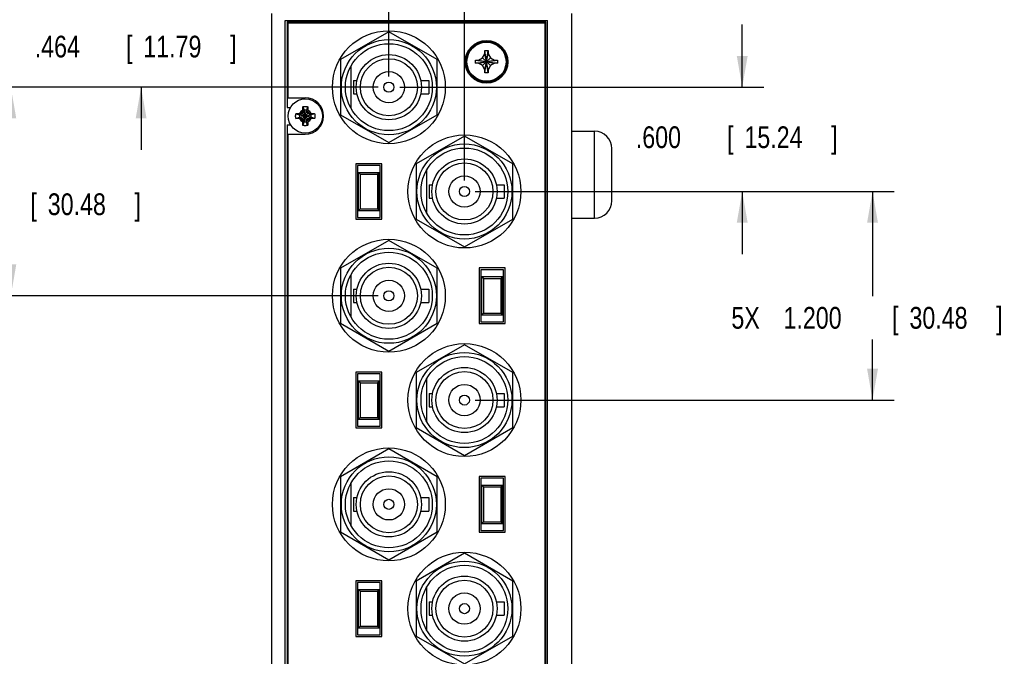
# Model space of a CAD drawing. Header units: inches. Extents: x 0 to 34, y 0 to 22.
# Tile 4 of 21: x 3 to 8.6, y 14.7 to 18.3. Entities that reach past the tile are written whole.
import ezdxf

# ---------------------------------------------------------------- set-up
doc = ezdxf.new("R2010")
doc.units = ezdxf.units.IN
doc.header["$LTSCALE"] = 1.87
doc.header["$MEASUREMENT"] = 0
doc.layers.get('0').update_dxf_attribs({"linetype": 'CONTINUOUS'})
doc.layers.add('DIMENSIONS', color=7, linetype='CONTINUOUS')
doc.styles.get("Standard").update_dxf_attribs({"font": 'txt', "width": 0.8})
doc.dimstyles.new('DIMSTYLE_1', dxfattribs={"dimtxt": 0.125, "dimasz": 0.18, "dimexe": 0.18, "dimexo": 0.0625, "dimgap": 0.09, "dimtad": 0, "dimtih": 1, "dimtoh": 1, "dimdec": 3, "dimzin": 4, "dimdsep": 46, "dimtxsty": 'STANDARD', "dimblk": '_FILLED', "dimblk1": '_FILLED', "dimblk2": '_FILLED', "dimcen": 0.09, "dimadec": 0, "dimazin": 0, "dimtp": 0.01, "dimtm": 0.01, "dimtfac": 1, "dimtdec": 3, "dimtofl": 0, "dimtmove": 0, "dimatfit": 3, "dimldrblk": '_FILLED', "dimfxl": 1, "dimtolj": 1, "dimtzin": 4, "dimarcsym": 0})

# ---------------------------------------------------------------- blocks, each defined once
blk = doc.blocks.new('_FILLED')
at = {"color": 0, "linetype": 'BYBLOCK'}
blk.add_solid([(0, 0), (-1, 0.174), (-1, -0.174)], dxfattribs=at)
blk = doc.blocks.new('*D0')
at = {"layer": 'DIMENSIONS', "color": 2, "linetype": 'CONTINUOUS'}
for p, q in [((4.4266, 18.4346), (4.4266, 19.2871)), ((5.1026, 18.0106), (5.1026, 19.2871)), ((4.7646, 19.1621), (3.7391, 19.1621)), ((4.4266, 19.1621), (4.7646, 19.1621)), ((5.1026, 19.1621), (4.7646, 19.1621))]:
    blk.add_line(p, q, dxfattribs=at)
at = {"layer": 'DIMENSIONS', "color": 2, "linetype": 'CONTINUOUS', "xscale": 0.18, "yscale": 0.18, "zscale": 0.18, "rotation": 180}
blk.add_blockref('_FILLED', (4.4266, 19.1621), dxfattribs=at)
at = {"layer": 'DIMENSIONS', "color": 2, "linetype": 'CONTINUOUS', "xscale": 0.18, "yscale": 0.18, "zscale": 0.18}
blk.add_blockref('_FILLED', (5.1026, 19.1621), dxfattribs=at)
at = {"layer": 'DIMENSIONS', "color": 2, "linetype": 'CONTINUOUS', "width": 0.8}
for s, p in [('7X ', (2.1516, 19.0996)), ('.676', (2.4516, 19.0996)), ('[', (2.9766, 19.0996)), ('17.17', (3.0766, 19.0996)), (']', (3.5766, 19.0996))]:
    blk.add_text(s, height=0.125, dxfattribs=at).set_placement(p)
blk = doc.blocks.new('*D1')
at = {"layer": 'DIMENSIONS', "color": 2, "linetype": 'CONTINUOUS'}
for p, q in [((4.4266, 18.4346), (4.4266, 20.0371)), ((5.5376, 17.4106), (5.5376, 20.0371)), ((4.9821, 19.9121), (3.7391, 19.9121)), ((4.4266, 19.9121), (4.9821, 19.9121)), ((5.5376, 19.9121), (4.9821, 19.9121))]:
    blk.add_line(p, q, dxfattribs=at)
at = {"layer": 'DIMENSIONS', "color": 2, "linetype": 'CONTINUOUS', "xscale": 0.18, "yscale": 0.18, "zscale": 0.18, "rotation": 180}
blk.add_blockref('_FILLED', (4.4266, 19.9121), dxfattribs=at)
at = {"layer": 'DIMENSIONS', "color": 2, "linetype": 'CONTINUOUS', "xscale": 0.18, "yscale": 0.18, "zscale": 0.18}
blk.add_blockref('_FILLED', (5.5376, 19.9121), dxfattribs=at)
at = {"layer": 'DIMENSIONS', "color": 2, "linetype": 'CONTINUOUS', "width": 0.8}
for s, p in [('7X ', (2.0516, 19.8496)), ('1.111', (2.3516, 19.8496)), ('[', (2.9766, 19.8496)), ('28.22', (3.0766, 19.8496)), (']', (3.5766, 19.8496))]:
    blk.add_text(s, height=0.125, dxfattribs=at).set_placement(p)
blk = doc.blocks.new('*D2')
at = {"layer": 'DIMENSIONS', "color": 2, "linetype": 'CONTINUOUS'}
for p, q in [((3.6766, 18.4121), (3.6766, 18.7721)), ((4.4041, 18.4121), (3.5516, 18.4121)), ((5.0401, 17.9481), (3.5516, 17.9481)), ((3.6766, 17.9481), (3.6766, 17.5881))]:
    blk.add_line(p, q, dxfattribs=at)
at = {"layer": 'DIMENSIONS', "color": 2, "linetype": 'CONTINUOUS', "xscale": 0.18, "yscale": 0.18, "zscale": 0.18}
for p, rotation in [((3.6766, 18.4121), 270), ((3.6766, 17.9481), 90)]:
    blk.add_blockref('_FILLED', p, dxfattribs=dict(at, rotation=rotation))
at = {"layer": 'DIMENSIONS', "color": 2, "linetype": 'CONTINUOUS', "width": 0.8}
for s, p in [('[', (3.5891, 18.1193)), (']', (4.1891, 18.1193)), ('.464', (3.0641, 18.1193)), ('11.79', (3.6891, 18.1193))]:
    blk.add_text(s, height=0.125, dxfattribs=at).set_placement(p)
blk = doc.blocks.new('*D3')
at = {"layer": 'DIMENSIONS', "color": 2, "linetype": 'CONTINUOUS'}
for p, q in [((5.6901, 17.3481), (8.0116, 17.3481)), ((7.8866, 17.3481), (7.8866, 16.7462)), ((7.8866, 16.1481), (7.8866, 16.4962)), ((5.599, 16.1481), (8.0116, 16.1481))]:
    blk.add_line(p, q, dxfattribs=at)
at = {"layer": 'DIMENSIONS', "color": 2, "linetype": 'CONTINUOUS', "xscale": 0.18, "yscale": 0.18, "zscale": 0.18}
for p, rotation in [((7.8866, 17.3481), 90), ((7.8866, 16.1481), 270)]:
    blk.add_blockref('_FILLED', p, dxfattribs=dict(at, rotation=rotation))
at = {"layer": 'DIMENSIONS', "color": 2, "linetype": 'CONTINUOUS', "width": 0.8}
for s, p in [('5X ', (7.0741, 16.5587)), ('1.200', (7.3741, 16.5587)), ('[', (7.9991, 16.5587)), ('30.48', (8.0991, 16.5587)), (']', (8.5991, 16.5587))]:
    blk.add_text(s, height=0.125, dxfattribs=at).set_placement(p)
blk = doc.blocks.new('*D4')
at = {"layer": 'DIMENSIONS', "color": 2, "linetype": 'CONTINUOUS'}
for p, q in [((5.0401, 17.9481), (2.8016, 17.9481)), ((2.9266, 17.9481), (2.9266, 17.3998)), ((2.9266, 16.7481), (2.9266, 17.1498)), ((5.0401, 16.7481), (2.8016, 16.7481))]:
    blk.add_line(p, q, dxfattribs=at)
at = {"layer": 'DIMENSIONS', "color": 2, "linetype": 'CONTINUOUS', "xscale": 0.18, "yscale": 0.18, "zscale": 0.18}
for p, rotation in [((2.9266, 17.9481), 90), ((2.9266, 16.7481), 270)]:
    blk.add_blockref('_FILLED', p, dxfattribs=dict(at, rotation=rotation))
at = {"layer": 'DIMENSIONS', "color": 2, "linetype": 'CONTINUOUS', "width": 0.8}
for s, p in [('[', (3.0391, 17.2123)), (']', (3.6391, 17.2123)), ('6X ', (2.1141, 17.2123)), ('1.200', (2.4141, 17.2123)), ('30.48', (3.1391, 17.2123))]:
    blk.add_text(s, height=0.125, dxfattribs=at).set_placement(p)
blk = doc.blocks.new('*D5')
at = {"layer": 'DIMENSIONS', "color": 2, "linetype": 'CONTINUOUS'}
for p, q in [((7.1366, 17.9481), (7.1366, 18.3081)), ((5.1651, 17.9481), (7.2616, 17.9481)), ((5.6001, 17.3481), (7.2616, 17.3481)), ((7.1366, 17.3481), (7.1366, 16.9881))]:
    blk.add_line(p, q, dxfattribs=at)
at = {"layer": 'DIMENSIONS', "color": 2, "linetype": 'CONTINUOUS', "xscale": 0.18, "yscale": 0.18, "zscale": 0.18}
for p, rotation in [((7.1366, 17.9481), 270), ((7.1366, 17.3481), 90)]:
    blk.add_blockref('_FILLED', p, dxfattribs=dict(at, rotation=rotation))
at = {"layer": 'DIMENSIONS', "color": 2, "linetype": 'CONTINUOUS', "width": 0.8}
for s, p in [('.600', (6.5241, 17.5979)), ('[', (7.0491, 17.5979)), ('15.24', (7.1491, 17.5979)), (']', (7.6491, 17.5979))]:
    blk.add_text(s, height=0.125, dxfattribs=at).set_placement(p)

msp = doc.modelspace()

# ---------------------------------------------------------------- linework, layer by layer
at = {"color": 7, "linetype": 'CONTINUOUS'}
for p, q in [((4.4266, 18.3721), (4.4266, 6.3921)), ((6.1566, 6.3921), (6.1566, 18.3721)), ((4.5066, 6.4321), (4.5066, 18.3321)), ((4.5066, 18.3321), (6.0166, 18.3321)), ((4.5166, 18.3221), (4.5166, 17.8321)), ((6.0066, 18.3221), (4.5166, 18.3221)), ((4.5216, 18.3161), (4.5216, 17.8871)), ((6.0016, 18.3161), (4.5216, 18.3161)), ((4.5616, 18.3221), (4.5616, 18.3321)), ((4.5842, 18.3221), (4.5842, 18.3321)), ((4.5878, 18.3221), (4.5878, 18.3321)), ((4.6453, 18.3321), (4.6453, 18.3221)), ((4.6489, 18.3321), (4.6489, 18.3221)), ((4.6716, 18.3221), (4.6716, 18.3321)), ((4.7866, 18.3221), (4.7866, 18.3321)), ((4.9566, 18.3221), (4.9566, 18.3321)), ((5.6266, 18.3221), (5.6266, 18.3321)), ((5.8766, 18.3221), (5.8766, 18.3321)), ((5.8916, 18.3221), (5.8916, 18.3321)), ((5.9066, 18.3221), (5.9066, 18.3321)), ((5.9816, 18.3221), (5.9816, 18.3321)), ((6.0016, 6.4461), (6.0016, 18.3161)), ((6.0066, 6.4421), (6.0066, 18.3221)), ((6.0166, 6.4321), (6.0166, 18.3321)), ((5.1026, 18.2666), (4.8243, 18.1066)), ((5.3808, 18.1066), (5.1026, 18.2666)), ((5.642, 18.1172), (5.6556, 18.1406)), ((5.6556, 18.0306), (5.6736, 18.1586)), ((5.6556, 18.1406), (5.6556, 18.1586)), ((5.6736, 18.0306), (5.6556, 18.1586)), ((5.6556, 18.1586), (5.6736, 18.1586)), ((5.6556, 18.0486), (5.6736, 18.1406)), ((5.6736, 18.0486), (5.6556, 18.1406)), ((5.6736, 18.1586), (5.6736, 18.1406)), ((5.6736, 18.1406), (5.6871, 18.1172)), ((4.8243, 18.1066), (4.8243, 17.7896)), ((5.3808, 17.7896), (5.3808, 18.1066)), ((5.6006, 18.0856), (5.6006, 18.1036)), ((5.6006, 18.0856), (5.7286, 18.1036)), ((5.6006, 18.1036), (5.6186, 18.1036)), ((5.6006, 18.1036), (5.7286, 18.0856)), ((5.6186, 18.0856), (5.6006, 18.0856)), ((5.6186, 18.1036), (5.642, 18.1172)), ((5.6186, 18.0856), (5.7106, 18.1036)), ((5.6186, 18.1036), (5.7106, 18.0856)), ((5.642, 18.0721), (5.6186, 18.0856)), ((5.642, 18.0721), (5.6871, 18.1172)), ((5.6871, 18.0721), (5.642, 18.1172)), ((5.6871, 18.1172), (5.7106, 18.1036)), ((5.7106, 18.0856), (5.6871, 18.0721)), ((5.7106, 18.1036), (5.7286, 18.1036)), ((5.7286, 18.0856), (5.7106, 18.0856)), ((5.7286, 18.1036), (5.7286, 18.0856)), ((4.8846, 18.0705), (4.8846, 17.8258)), ((5.6556, 18.0486), (5.642, 18.0721)), ((5.6556, 18.0306), (5.6556, 18.0486)), ((5.6736, 18.0306), (5.6556, 18.0306)), ((5.6871, 18.0721), (5.6736, 18.0486)), ((5.6736, 18.0486), (5.6736, 18.0306)), ((4.8993, 17.9866), (4.8993, 17.9096)), ((4.8993, 17.9866), (4.9191, 17.9866)), ((5.2861, 17.9866), (5.3318, 17.9866)), ((5.3318, 17.9866), (5.3318, 17.9096)), ((4.8993, 17.9096), (4.9191, 17.9096)), ((5.2861, 17.9096), (5.3318, 17.9096)), ((4.5216, 17.8871), (4.6216, 17.8871)), ((4.5166, 17.8321), (4.5368, 17.8321)), ((4.6061, 17.7975), (4.5914, 17.789)), ((4.5952, 17.7968), (4.5914, 17.789)), ((4.6025, 17.7631), (4.6406, 17.8011)), ((4.6406, 17.7631), (4.6025, 17.8011)), ((4.6147, 17.8123), (4.6061, 17.7975)), ((4.6068, 17.8085), (4.6147, 17.8123)), ((4.6079, 17.836), (4.6147, 17.8151)), ((4.6147, 17.7492), (4.6285, 17.8151)), ((4.6147, 17.8151), (4.6147, 17.8123)), ((4.6285, 17.7492), (4.6147, 17.8151)), ((4.6147, 17.7519), (4.6285, 17.8123)), ((4.6285, 17.7519), (4.6147, 17.8123)), ((4.6352, 17.836), (4.6285, 17.8151)), ((4.6285, 17.8123), (4.6285, 17.8151)), ((4.637, 17.7975), (4.6285, 17.8123)), ((4.6285, 17.8123), (4.6363, 17.8085)), ((4.6518, 17.789), (4.637, 17.7975)), ((4.6479, 17.7968), (4.6518, 17.789)), ((4.5676, 17.7957), (4.5886, 17.789)), ((4.5676, 17.7685), (4.5886, 17.7752)), ((4.5886, 17.789), (4.6545, 17.7752)), ((4.5886, 17.7752), (4.6545, 17.789)), ((4.5914, 17.789), (4.5886, 17.789)), ((4.5886, 17.7752), (4.5914, 17.7752)), ((4.6518, 17.7752), (4.5914, 17.789)), ((4.5914, 17.7752), (4.6518, 17.789)), ((4.5952, 17.7674), (4.5914, 17.7752)), ((4.5914, 17.7752), (4.6061, 17.7667)), ((4.6061, 17.7667), (4.6147, 17.7519)), ((4.6147, 17.7519), (4.6068, 17.7557)), ((4.6079, 17.7282), (4.6147, 17.7492)), ((4.6147, 17.7519), (4.6147, 17.7492)), ((4.6285, 17.7519), (4.637, 17.7667)), ((4.6363, 17.7557), (4.6285, 17.7519)), ((4.6285, 17.7492), (4.6285, 17.7519)), ((4.6352, 17.7282), (4.6285, 17.7492)), ((4.637, 17.7667), (4.6518, 17.7752)), ((4.6518, 17.7752), (4.6479, 17.7674)), ((4.6545, 17.789), (4.6518, 17.789)), ((4.6518, 17.7752), (4.6545, 17.7752)), ((4.6755, 17.7957), (4.6545, 17.789)), ((4.6755, 17.7685), (4.6545, 17.7752)), ((4.8243, 17.7896), (5.1026, 17.6296)), ((5.1026, 17.6296), (5.3808, 17.7896)), ((4.5166, 17.7321), (4.5166, 14.2321)), ((4.5166, 17.7321), (4.5368, 17.7321)), ((6.1566, 17.6946), (6.2866, 17.6946)), ((6.2866, 17.1946), (6.2866, 17.6946)), ((4.5216, 17.6771), (4.5216, 14.2871)), ((4.5216, 17.6771), (4.6216, 17.6771)), ((5.5376, 17.6666), (5.2593, 17.5066)), ((5.8158, 17.5066), (5.5376, 17.6666)), ((6.3866, 17.2946), (6.3866, 17.5946)), ((4.9126, 17.5081), (4.9126, 17.1881)), ((5.0626, 17.5081), (4.9126, 17.5081)), ((4.9226, 17.4981), (4.9226, 17.1981)), ((5.0526, 17.4981), (4.9226, 17.4981)), ((4.9276, 17.2381), (4.9276, 17.4581)), ((4.9276, 17.4581), (4.9376, 17.4481)), ((4.9276, 17.4581), (5.0476, 17.4581)), ((5.0476, 17.4581), (5.0376, 17.4481)), ((5.0476, 17.2381), (5.0476, 17.4581)), ((5.0526, 17.1981), (5.0526, 17.4981)), ((5.0626, 17.1881), (5.0626, 17.5081)), ((5.2593, 17.5066), (5.2593, 17.1896)), ((5.3196, 17.4705), (5.3196, 17.2258)), ((5.8158, 17.1896), (5.8158, 17.5066)), ((4.9376, 17.4481), (4.9376, 17.2481)), ((4.9376, 17.4481), (5.0376, 17.4481)), ((5.0376, 17.4481), (5.0376, 17.2481)), ((5.3343, 17.3866), (5.3343, 17.3096)), ((5.3343, 17.3866), (5.3541, 17.3866)), ((5.7211, 17.3866), (5.7668, 17.3866)), ((5.7668, 17.3866), (5.7668, 17.3096)), ((5.3343, 17.3096), (5.3541, 17.3096)), ((5.7211, 17.3096), (5.7668, 17.3096)), ((4.9376, 17.2481), (4.9276, 17.2381)), ((4.9276, 17.2381), (5.0476, 17.2381)), ((4.9376, 17.2481), (5.0376, 17.2481)), ((5.0376, 17.2481), (5.0476, 17.2381)), ((4.9126, 17.1881), (5.0626, 17.1881)), ((4.9226, 17.1981), (5.0526, 17.1981)), ((5.2593, 17.1896), (5.5376, 17.0296)), ((5.5376, 17.0296), (5.8158, 17.1896)), ((6.1566, 17.1946), (6.2866, 17.1946)), ((5.1026, 17.0666), (4.8243, 16.9066)), ((5.3808, 16.9066), (5.1026, 17.0666)), ((4.8243, 16.9066), (4.8243, 16.5896)), ((5.3808, 16.5896), (5.3808, 16.9066)), ((5.6226, 16.9081), (5.6226, 16.5881)), ((5.7726, 16.9081), (5.6226, 16.9081)), ((5.6326, 16.8981), (5.6326, 16.5981)), ((5.7626, 16.8981), (5.6326, 16.8981)), ((5.7626, 16.5981), (5.7626, 16.8981)), ((5.7726, 16.5881), (5.7726, 16.9081)), ((4.8846, 16.8705), (4.8846, 16.6258)), ((5.6376, 16.6381), (5.6376, 16.8581)), ((5.6376, 16.8581), (5.6476, 16.8481)), ((5.6376, 16.8581), (5.7576, 16.8581)), ((5.6476, 16.8481), (5.6476, 16.6481)), ((5.6476, 16.8481), (5.7476, 16.8481)), ((5.7576, 16.8581), (5.7476, 16.8481)), ((5.7476, 16.8481), (5.7476, 16.6481)), ((5.7576, 16.6381), (5.7576, 16.8581)), ((4.8993, 16.7866), (4.8993, 16.7096)), ((4.8993, 16.7866), (4.9191, 16.7866)), ((5.2861, 16.7866), (5.3318, 16.7866)), ((5.3318, 16.7866), (5.3318, 16.7096)), ((4.8993, 16.7096), (4.9191, 16.7096)), ((5.2861, 16.7096), (5.3318, 16.7096)), ((5.6476, 16.6481), (5.6376, 16.6381)), ((5.6376, 16.6381), (5.7576, 16.6381)), ((5.6476, 16.6481), (5.7476, 16.6481)), ((5.7476, 16.6481), (5.7576, 16.6381)), ((4.8243, 16.5896), (5.1026, 16.4296)), ((5.1026, 16.4296), (5.3808, 16.5896)), ((5.6226, 16.5881), (5.7726, 16.5881)), ((5.6326, 16.5981), (5.7626, 16.5981)), ((5.5376, 16.4666), (5.2593, 16.3066)), ((5.8158, 16.3066), (5.5376, 16.4666)), ((4.9126, 16.3081), (4.9126, 15.9881)), ((5.0626, 16.3081), (4.9126, 16.3081)), ((4.9226, 16.2981), (4.9226, 15.9981)), ((5.0526, 16.2981), (4.9226, 16.2981)), ((5.0526, 15.9981), (5.0526, 16.2981)), ((5.0626, 15.9881), (5.0626, 16.3081)), ((5.2593, 16.3066), (5.2593, 15.9896)), ((5.3196, 16.2705), (5.3196, 16.0258)), ((5.8158, 15.9896), (5.8158, 16.3066)), ((4.9276, 16.0381), (4.9276, 16.2581)), ((4.9276, 16.2581), (4.9376, 16.2481)), ((4.9276, 16.2581), (5.0476, 16.2581)), ((4.9376, 16.2481), (4.9376, 16.0481)), ((4.9376, 16.2481), (5.0376, 16.2481)), ((5.0476, 16.2581), (5.0376, 16.2481)), ((5.0376, 16.2481), (5.0376, 16.0481)), ((5.0476, 16.0381), (5.0476, 16.2581)), ((5.3343, 16.1866), (5.3343, 16.1096)), ((5.3343, 16.1866), (5.3541, 16.1866)), ((5.7211, 16.1866), (5.7668, 16.1866)), ((5.7668, 16.1866), (5.7668, 16.1096)), ((5.3343, 16.1096), (5.3541, 16.1096)), ((5.7211, 16.1096), (5.7668, 16.1096)), ((4.9376, 16.0481), (4.9276, 16.0381)), ((4.9376, 16.0481), (5.0376, 16.0481)), ((5.0376, 16.0481), (5.0476, 16.0381)), ((4.9126, 15.9881), (5.0626, 15.9881)), ((4.9226, 15.9981), (5.0526, 15.9981)), ((4.9276, 16.0381), (5.0476, 16.0381)), ((5.2593, 15.9896), (5.5376, 15.8296)), ((5.5376, 15.8296), (5.8158, 15.9896)), ((5.1026, 15.8666), (4.8243, 15.7066)), ((5.3808, 15.7066), (5.1026, 15.8666)), ((4.8243, 15.7066), (4.8243, 15.3896)), ((5.3808, 15.3896), (5.3808, 15.7066)), ((5.6226, 15.7081), (5.6226, 15.3881)), ((5.7726, 15.7081), (5.6226, 15.7081)), ((5.7726, 15.3881), (5.7726, 15.7081)), ((4.8846, 15.6705), (4.8846, 15.4258)), ((5.6326, 15.6981), (5.6326, 15.3981)), ((5.7626, 15.6981), (5.6326, 15.6981)), ((5.6376, 15.4381), (5.6376, 15.6581)), ((5.6376, 15.6581), (5.6476, 15.6481)), ((5.6376, 15.6581), (5.7576, 15.6581)), ((5.6476, 15.6481), (5.6476, 15.4481)), ((5.6476, 15.6481), (5.7476, 15.6481)), ((5.7576, 15.6581), (5.7476, 15.6481)), ((5.7476, 15.6481), (5.7476, 15.4481)), ((5.7576, 15.4381), (5.7576, 15.6581)), ((5.7626, 15.3981), (5.7626, 15.6981)), ((4.8993, 15.5866), (4.8993, 15.5096)), ((4.8993, 15.5866), (4.9191, 15.5866)), ((5.2861, 15.5866), (5.3318, 15.5866)), ((5.3318, 15.5866), (5.3318, 15.5096)), ((4.8993, 15.5096), (4.9191, 15.5096)), ((5.2861, 15.5096), (5.3318, 15.5096)), ((5.6476, 15.4481), (5.6376, 15.4381)), ((5.6376, 15.4381), (5.7576, 15.4381)), ((5.6476, 15.4481), (5.7476, 15.4481)), ((5.7476, 15.4481), (5.7576, 15.4381)), ((4.8243, 15.3896), (5.1026, 15.2296)), ((5.1026, 15.2296), (5.3808, 15.3896)), ((5.6226, 15.3881), (5.7726, 15.3881)), ((5.6326, 15.3981), (5.7626, 15.3981)), ((5.5376, 15.2666), (5.2593, 15.1066)), ((5.8158, 15.1066), (5.5376, 15.2666)), ((4.9126, 15.1081), (4.9126, 14.7881)), ((5.0626, 15.1081), (4.9126, 15.1081)), ((4.9226, 15.0981), (4.9226, 14.7981)), ((5.0526, 15.0981), (4.9226, 15.0981)), ((5.0526, 14.7981), (5.0526, 15.0981)), ((5.0626, 14.7881), (5.0626, 15.1081)), ((5.2593, 15.1066), (5.2593, 14.7896)), ((5.8158, 14.7896), (5.8158, 15.1066)), ((4.9276, 14.8381), (4.9276, 15.0581)), ((4.9276, 15.0581), (4.9376, 15.0481)), ((4.9276, 15.0581), (5.0476, 15.0581)), ((4.9376, 15.0481), (4.9376, 14.8481)), ((4.9376, 15.0481), (5.0376, 15.0481)), ((5.0476, 15.0581), (5.0376, 15.0481)), ((5.0376, 15.0481), (5.0376, 14.8481)), ((5.0476, 14.8381), (5.0476, 15.0581)), ((5.3196, 15.0705), (5.3196, 14.8258)), ((5.3343, 14.9866), (5.3343, 14.9096)), ((5.3343, 14.9866), (5.3541, 14.9866)), ((5.7211, 14.9866), (5.7668, 14.9866)), ((5.7668, 14.9866), (5.7668, 14.9096)), ((5.3343, 14.9096), (5.3541, 14.9096)), ((5.7211, 14.9096), (5.7668, 14.9096)), ((4.9226, 14.7981), (5.0526, 14.7981)), ((4.9376, 14.8481), (4.9276, 14.8381)), ((4.9276, 14.8381), (5.0476, 14.8381)), ((4.9376, 14.8481), (5.0376, 14.8481)), ((5.0376, 14.8481), (5.0476, 14.8381)), ((4.9126, 14.7881), (5.0626, 14.7881)), ((5.2593, 14.7896), (5.5376, 14.6296)), ((5.5376, 14.6296), (5.8158, 14.7896))]:
    msp.add_line(p, q, dxfattribs=at)
for centre, radius in [((5.1026, 17.9481), 0.325), ((5.1026, 17.9481), 0.2735), ((5.1026, 17.9481), 0.25), ((5.6646, 18.0941), 0.1225), ((5.6646, 18.0946), 0.1175), ((5.6646, 18.0946), 0.1125), ((5.1026, 17.9481), 0.1875), ((5.1026, 17.9481), 0.164), ((5.1026, 17.9481), 0.09), ((5.1026, 17.9481), 0.029), ((4.6216, 17.7821), 0.0984), ((5.5376, 17.3481), 0.325), ((5.5376, 17.3481), 0.2735), ((5.5376, 17.3481), 0.25), ((5.5376, 17.3481), 0.1875), ((5.5376, 17.3481), 0.164), ((5.5376, 17.3481), 0.09), ((5.5376, 17.3481), 0.029), ((5.1026, 16.7481), 0.325), ((5.1026, 16.7481), 0.2735), ((5.1026, 16.7481), 0.25), ((5.1026, 16.7481), 0.1875), ((5.1026, 16.7481), 0.164), ((5.1026, 16.7481), 0.09), ((5.1026, 16.7481), 0.029), ((5.5376, 16.1481), 0.325), ((5.5376, 16.1481), 0.2735), ((5.5376, 16.1481), 0.25), ((5.5376, 16.1481), 0.1875), ((5.5376, 16.1481), 0.164), ((5.5376, 16.1481), 0.09), ((5.5376, 16.1481), 0.029), ((5.1026, 15.5481), 0.325), ((5.1026, 15.5481), 0.2735), ((5.1026, 15.5481), 0.25), ((5.1026, 15.5481), 0.1875), ((5.1026, 15.5481), 0.164), ((5.1026, 15.5481), 0.09), ((5.1026, 15.5481), 0.029), ((5.5376, 14.9481), 0.325), ((5.5376, 14.9481), 0.2735), ((5.5376, 14.9481), 0.25), ((5.5376, 14.9481), 0.1875), ((5.5376, 14.9481), 0.164), ((5.5376, 14.9481), 0.09), ((5.5376, 14.9481), 0.029)]:
    msp.add_circle(centre, radius, dxfattribs=at)
for centre, radius, start, end in [((4.6216, 17.7821), 0.105, 270, 90), ((4.6216, 17.7821), 0.0365, 113.4465, 156.5535), ((4.6216, 17.7821), 0.0337, 78.1893, 101.8107), ((4.6216, 17.7821), 0.0365, 23.4465, 66.5535), ((4.6216, 17.7821), 0.0337, 168.1893, 191.8107), ((4.6216, 17.7821), 0.0365, 203.4465, 246.5535), ((4.6216, 17.7821), 0.0337, 258.1893, 281.8107), ((4.6216, 17.7821), 0.0365, 293.4465, 336.5535), ((4.6216, 17.7821), 0.0337, 348.1893, 11.8107), ((6.2866, 17.5946), 0.1, 0, 90), ((6.2866, 17.2946), 0.1, 270, 360)]:
    msp.add_arc(centre, radius, start, end, dxfattribs=at)
for points, knots in [([(4.5676, 17.7957), (4.5684, 17.7958), (4.5698, 17.7959), (4.5721, 17.796), (4.5744, 17.7961), (4.5766, 17.7962), (4.5788, 17.7963), (4.581, 17.7964), (4.5829, 17.7965), (4.5847, 17.7966), (4.5864, 17.7966), (4.5875, 17.7966), (4.588, 17.7966)], [0, 0, 0, 0, 0.106642, 0.217196, 0.329641, 0.441877, 0.551577, 0.655748, 0.751917, 0.840543, 0.922819, 1, 1, 1, 1]), ([(4.588, 17.7966), (4.5886, 17.7967), (4.5896, 17.7967), (4.5912, 17.7967), (4.5926, 17.7968), (4.5939, 17.7968), (4.5948, 17.7968), (4.5952, 17.7968)], [0, 0, 0, 0, 0.229925, 0.442854, 0.640806, 0.82583, 1, 1, 1, 1]), ([(4.5952, 17.7968), (4.5955, 17.797), (4.5961, 17.7974), (4.597, 17.7979), (4.598, 17.7984), (4.5989, 17.799), (4.5998, 17.7995), (4.6007, 17.8001), (4.6016, 17.8006), (4.6022, 17.8009), (4.6025, 17.8011)], [0, 0, 0, 0, 0.126638, 0.252278, 0.377207, 0.501708, 0.626053, 0.750431, 0.875022, 1, 1, 1, 1]), ([(4.6025, 17.8011), (4.6027, 17.8014), (4.6031, 17.802), (4.6036, 17.803), (4.6041, 17.8039), (4.6047, 17.8048), (4.6052, 17.8057), (4.6058, 17.8066), (4.6063, 17.8075), (4.6067, 17.8082), (4.6068, 17.8085)], [0, 0, 0, 0, 0.124981, 0.249574, 0.373954, 0.498299, 0.622801, 0.747729, 0.873366, 1, 1, 1, 1]), ([(4.6068, 17.8085), (4.6069, 17.8089), (4.6069, 17.8098), (4.6069, 17.8111), (4.6069, 17.8125), (4.607, 17.814), (4.607, 17.8151), (4.607, 17.8156)], [0, 0, 0, 0, 0.174995, 0.360494, 0.558509, 0.771025, 1, 1, 1, 1]), ([(4.607, 17.8156), (4.607, 17.8162), (4.6071, 17.8172), (4.6071, 17.8189), (4.6072, 17.8207), (4.6072, 17.8226), (4.6073, 17.8246), (4.6074, 17.8269), (4.6075, 17.8292), (4.6077, 17.8315), (4.6078, 17.8338), (4.6079, 17.8353), (4.6079, 17.836)], [0, 0, 0, 0, 0.076328, 0.156848, 0.243205, 0.336984, 0.439196, 0.548359, 0.662058, 0.777248, 0.890871, 1, 1, 1, 1]), ([(4.6079, 17.836), (4.6086, 17.8362), (4.6098, 17.8365), (4.6118, 17.8369), (4.6137, 17.8372), (4.6157, 17.8374), (4.6176, 17.8376), (4.6196, 17.8377), (4.6216, 17.8377), (4.6235, 17.8377), (4.6255, 17.8376), (4.6275, 17.8374), (4.6294, 17.8372), (4.6313, 17.8369), (4.6333, 17.8365), (4.6346, 17.8362), (4.6352, 17.836)], [0, 0, 0, 0, 0.071428, 0.142857, 0.214285, 0.285714, 0.357143, 0.428571, 0.5, 0.571429, 0.642857, 0.714286, 0.785715, 0.857143, 0.928572, 1, 1, 1, 1]), ([(4.6352, 17.836), (4.6352, 17.8353), (4.6353, 17.8338), (4.6355, 17.8316), (4.6356, 17.8293), (4.6357, 17.827), (4.6358, 17.8248), (4.6359, 17.8227), (4.6359, 17.8208), (4.636, 17.8189), (4.6361, 17.8172), (4.6361, 17.8162), (4.6361, 17.8156)], [0, 0, 0, 0, 0.106642, 0.217196, 0.329641, 0.441877, 0.551577, 0.655748, 0.751917, 0.840543, 0.922819, 1, 1, 1, 1]), ([(4.6361, 17.8156), (4.6361, 17.8151), (4.6361, 17.814), (4.6362, 17.8125), (4.6362, 17.8111), (4.6363, 17.8097), (4.6363, 17.8089), (4.6363, 17.8085)], [0, 0, 0, 0, 0.229925, 0.442854, 0.640806, 0.825829, 1, 1, 1, 1]), ([(4.6363, 17.8085), (4.6365, 17.8082), (4.6368, 17.8075), (4.6374, 17.8066), (4.6379, 17.8057), (4.6384, 17.8048), (4.639, 17.8039), (4.6395, 17.803), (4.64, 17.802), (4.6404, 17.8014), (4.6406, 17.8011)], [0, 0, 0, 0, 0.126638, 0.252278, 0.377207, 0.501708, 0.626053, 0.750431, 0.875022, 1, 1, 1, 1]), ([(4.6406, 17.8011), (4.6409, 17.8009), (4.6415, 17.8006), (4.6424, 17.8001), (4.6433, 17.7995), (4.6442, 17.799), (4.6452, 17.7984), (4.6461, 17.7979), (4.647, 17.7974), (4.6476, 17.797), (4.6479, 17.7968)], [0, 0, 0, 0, 0.124981, 0.249575, 0.373955, 0.4983, 0.622801, 0.747729, 0.873366, 1, 1, 1, 1]), ([(4.6479, 17.7968), (4.6483, 17.7968), (4.6492, 17.7968), (4.6505, 17.7968), (4.652, 17.7967), (4.6535, 17.7967), (4.6545, 17.7967), (4.6551, 17.7966)], [0, 0, 0, 0, 0.174995, 0.360494, 0.558509, 0.771025, 1, 1, 1, 1]), ([(4.6551, 17.7966), (4.6556, 17.7966), (4.6567, 17.7966), (4.6583, 17.7966), (4.6601, 17.7965), (4.662, 17.7964), (4.6641, 17.7963), (4.6663, 17.7962), (4.6686, 17.7961), (4.6709, 17.796), (4.6732, 17.7959), (4.6747, 17.7958), (4.6755, 17.7957)], [0, 0, 0, 0, 0.076328, 0.156848, 0.243205, 0.336984, 0.439196, 0.548359, 0.662058, 0.777248, 0.890871, 1, 1, 1, 1]), ([(4.5659, 17.7821), (4.5659, 17.7828), (4.566, 17.7841), (4.5661, 17.786), (4.5662, 17.788), (4.5665, 17.79), (4.5668, 17.7919), (4.5672, 17.7938), (4.5675, 17.7951), (4.5676, 17.7957)], [0, 0, 0, 0, 0.142859, 0.285711, 0.428576, 0.571426, 0.71429, 0.857142, 1, 1, 1, 1]), ([(4.5676, 17.7685), (4.5675, 17.7691), (4.5672, 17.7704), (4.5668, 17.7723), (4.5665, 17.7743), (4.5662, 17.7762), (4.5661, 17.7782), (4.566, 17.7801), (4.5659, 17.7815), (4.5659, 17.7821)], [0, 0, 0, 0, 0.142858, 0.28571, 0.428574, 0.571424, 0.714289, 0.857141, 1, 1, 1, 1]), ([(4.588, 17.7676), (4.5875, 17.7676), (4.5864, 17.7676), (4.5848, 17.7677), (4.583, 17.7677), (4.5811, 17.7678), (4.579, 17.7679), (4.5768, 17.768), (4.5745, 17.7681), (4.5722, 17.7682), (4.5699, 17.7683), (4.5684, 17.7684), (4.5676, 17.7685)], [0, 0, 0, 0, 0.076328, 0.156848, 0.243205, 0.336984, 0.439196, 0.548359, 0.662058, 0.777248, 0.890871, 1, 1, 1, 1]), ([(4.5952, 17.7674), (4.5948, 17.7674), (4.5939, 17.7674), (4.5926, 17.7674), (4.5912, 17.7675), (4.5896, 17.7675), (4.5886, 17.7675), (4.588, 17.7676)], [0, 0, 0, 0, 0.174995, 0.360494, 0.558509, 0.771025, 1, 1, 1, 1]), ([(4.6025, 17.7631), (4.6022, 17.7633), (4.6016, 17.7636), (4.6007, 17.7642), (4.5998, 17.7647), (4.5989, 17.7652), (4.598, 17.7658), (4.597, 17.7663), (4.5961, 17.7668), (4.5955, 17.7672), (4.5952, 17.7674)], [0, 0, 0, 0, 0.124981, 0.249574, 0.373954, 0.498299, 0.622801, 0.747729, 0.873366, 1, 1, 1, 1]), ([(4.6068, 17.7557), (4.6067, 17.7561), (4.6063, 17.7567), (4.6058, 17.7576), (4.6052, 17.7585), (4.6047, 17.7594), (4.6041, 17.7603), (4.6036, 17.7613), (4.6031, 17.7622), (4.6027, 17.7628), (4.6025, 17.7631)], [0, 0, 0, 0, 0.126637, 0.252277, 0.377206, 0.501708, 0.626052, 0.75043, 0.875022, 1, 1, 1, 1]), ([(4.607, 17.7486), (4.607, 17.7491), (4.607, 17.7502), (4.6069, 17.7517), (4.6069, 17.7531), (4.6069, 17.7545), (4.6069, 17.7553), (4.6068, 17.7557)], [0, 0, 0, 0, 0.229925, 0.442854, 0.640806, 0.825829, 1, 1, 1, 1]), ([(4.6079, 17.7282), (4.6079, 17.7289), (4.6078, 17.7304), (4.6077, 17.7326), (4.6075, 17.7349), (4.6074, 17.7372), (4.6073, 17.7394), (4.6073, 17.7415), (4.6072, 17.7435), (4.6071, 17.7453), (4.6071, 17.747), (4.607, 17.7481), (4.607, 17.7486)], [0, 0, 0, 0, 0.106642, 0.217196, 0.329641, 0.441877, 0.551577, 0.655748, 0.751917, 0.840543, 0.922819, 1, 1, 1, 1]), ([(4.6361, 17.7486), (4.6361, 17.7481), (4.6361, 17.747), (4.636, 17.7453), (4.6359, 17.7436), (4.6359, 17.7416), (4.6358, 17.7396), (4.6357, 17.7374), (4.6356, 17.7351), (4.6355, 17.7327), (4.6353, 17.7304), (4.6352, 17.7289), (4.6352, 17.7282)], [0, 0, 0, 0, 0.076328, 0.156848, 0.243205, 0.336984, 0.439196, 0.548359, 0.662058, 0.777248, 0.890871, 1, 1, 1, 1]), ([(4.6363, 17.7557), (4.6363, 17.7553), (4.6363, 17.7545), (4.6362, 17.7531), (4.6362, 17.7517), (4.6361, 17.7502), (4.6361, 17.7491), (4.6361, 17.7486)], [0, 0, 0, 0, 0.174995, 0.360494, 0.558509, 0.771025, 1, 1, 1, 1]), ([(4.6406, 17.7631), (4.6404, 17.7628), (4.64, 17.7622), (4.6395, 17.7613), (4.639, 17.7603), (4.6384, 17.7594), (4.6379, 17.7585), (4.6374, 17.7576), (4.6368, 17.7567), (4.6365, 17.7561), (4.6363, 17.7557)], [0, 0, 0, 0, 0.124981, 0.249575, 0.373955, 0.4983, 0.622801, 0.747729, 0.873366, 1, 1, 1, 1]), ([(4.6479, 17.7674), (4.6476, 17.7672), (4.647, 17.7668), (4.6461, 17.7663), (4.6452, 17.7658), (4.6442, 17.7652), (4.6433, 17.7647), (4.6424, 17.7642), (4.6415, 17.7636), (4.6409, 17.7633), (4.6406, 17.7631)], [0, 0, 0, 0, 0.126638, 0.252277, 0.377207, 0.501708, 0.626053, 0.750431, 0.875022, 1, 1, 1, 1]), ([(4.6551, 17.7676), (4.6545, 17.7675), (4.6535, 17.7675), (4.652, 17.7675), (4.6505, 17.7674), (4.6492, 17.7674), (4.6483, 17.7674), (4.6479, 17.7674)], [0, 0, 0, 0, 0.229925, 0.442854, 0.640806, 0.825829, 1, 1, 1, 1]), ([(4.6755, 17.7685), (4.6748, 17.7684), (4.6733, 17.7683), (4.671, 17.7682), (4.6688, 17.7681), (4.6665, 17.768), (4.6643, 17.7679), (4.6622, 17.7678), (4.6602, 17.7677), (4.6584, 17.7677), (4.6567, 17.7676), (4.6556, 17.7676), (4.6551, 17.7676)], [0, 0, 0, 0, 0.106642, 0.217196, 0.329641, 0.441877, 0.551577, 0.655748, 0.751917, 0.840543, 0.922819, 1, 1, 1, 1]), ([(4.6755, 17.7957), (4.6756, 17.7951), (4.6759, 17.7938), (4.6763, 17.7919), (4.6766, 17.79), (4.6769, 17.788), (4.6771, 17.786), (4.6772, 17.7841), (4.6772, 17.7828), (4.6772, 17.7821)], [0, 0, 0, 0, 0.142858, 0.28571, 0.428574, 0.571424, 0.714289, 0.857141, 1, 1, 1, 1]), ([(4.6772, 17.7821), (4.6772, 17.7815), (4.6772, 17.7801), (4.6771, 17.7782), (4.6769, 17.7762), (4.6766, 17.7743), (4.6763, 17.7723), (4.6759, 17.7704), (4.6756, 17.7691), (4.6755, 17.7685)], [0, 0, 0, 0, 0.142859, 0.285711, 0.428576, 0.571426, 0.71429, 0.857142, 1, 1, 1, 1]), ([(4.6352, 17.7282), (4.6346, 17.728), (4.6333, 17.7277), (4.6313, 17.7273), (4.6294, 17.727), (4.6275, 17.7268), (4.6255, 17.7266), (4.6235, 17.7265), (4.6216, 17.7265), (4.6196, 17.7265), (4.6176, 17.7266), (4.6157, 17.7268), (4.6137, 17.727), (4.6118, 17.7273), (4.6098, 17.7277), (4.6086, 17.728), (4.6079, 17.7282)], [0, 0, 0, 0, 0.071428, 0.142857, 0.214285, 0.285714, 0.357143, 0.428571, 0.5, 0.571429, 0.642857, 0.714286, 0.785715, 0.857143, 0.928572, 1, 1, 1, 1])]:
    msp.add_open_spline(points, degree=3, knots=knots, dxfattribs=at)

# ---------------------------------------------------------------- dimensions: what is measured, and where the dimension line sits
at = {"layer": 'DIMENSIONS', "color": 2, "linetype": 'CONTINUOUS'}
for base, p2, picture, middle in [((5.5376, 19.9121), (5.5376, 17.4106), '*D1', (2.8641, 19.9121)), ((5.1026, 19.1621), (5.1026, 18.0106), '*D0', (2.9141, 19.1621))]:
    dim = msp.add_linear_dim(base=base, p1=(4.4266, 18.4346), p2=p2, text='7X <>', dimstyle='DIMSTYLE_1', dxfattribs=at)
    dim.commit()
    dim.dimension.update_dxf_attribs({"geometry": picture, "text_midpoint": middle, "dimtype": 160})
for base, p1, p2, picture, middle in [((3.6766, 17.9481), (4.4041, 18.4121), (5.0401, 17.9481), '*D2', (3.6766, 18.1818)), ((7.1366, 17.3481), (5.1651, 17.9481), (5.6001, 17.3481), '*D5', (7.1366, 17.6604))]:
    dim = msp.add_linear_dim(base=base, p1=p1, p2=p2, angle=270, dimstyle='DIMSTYLE_1', dxfattribs=at)
    dim.commit()
    dim.dimension.update_dxf_attribs({"geometry": picture, "text_midpoint": middle, "dimtype": 160})
for base, p1, p2, angle, text, picture, middle in [((2.9266, 17.9481), (5.0401, 16.7481), (5.0401, 17.9481), 90, '6X <>', '*D4', (2.9266, 17.2748)), ((7.8866, 16.1481), (5.6901, 17.3481), (5.599, 16.1481), 270, '5X <>', '*D3', (7.8866, 16.6212))]:
    dim = msp.add_linear_dim(base=base, p1=p1, p2=p2, angle=angle, text=text, dimstyle='DIMSTYLE_1', dxfattribs=at)
    dim.commit()
    dim.dimension.update_dxf_attribs({"geometry": picture, "text_midpoint": middle, "dimtype": 160})

doc.saveas('drawing.dxf')
